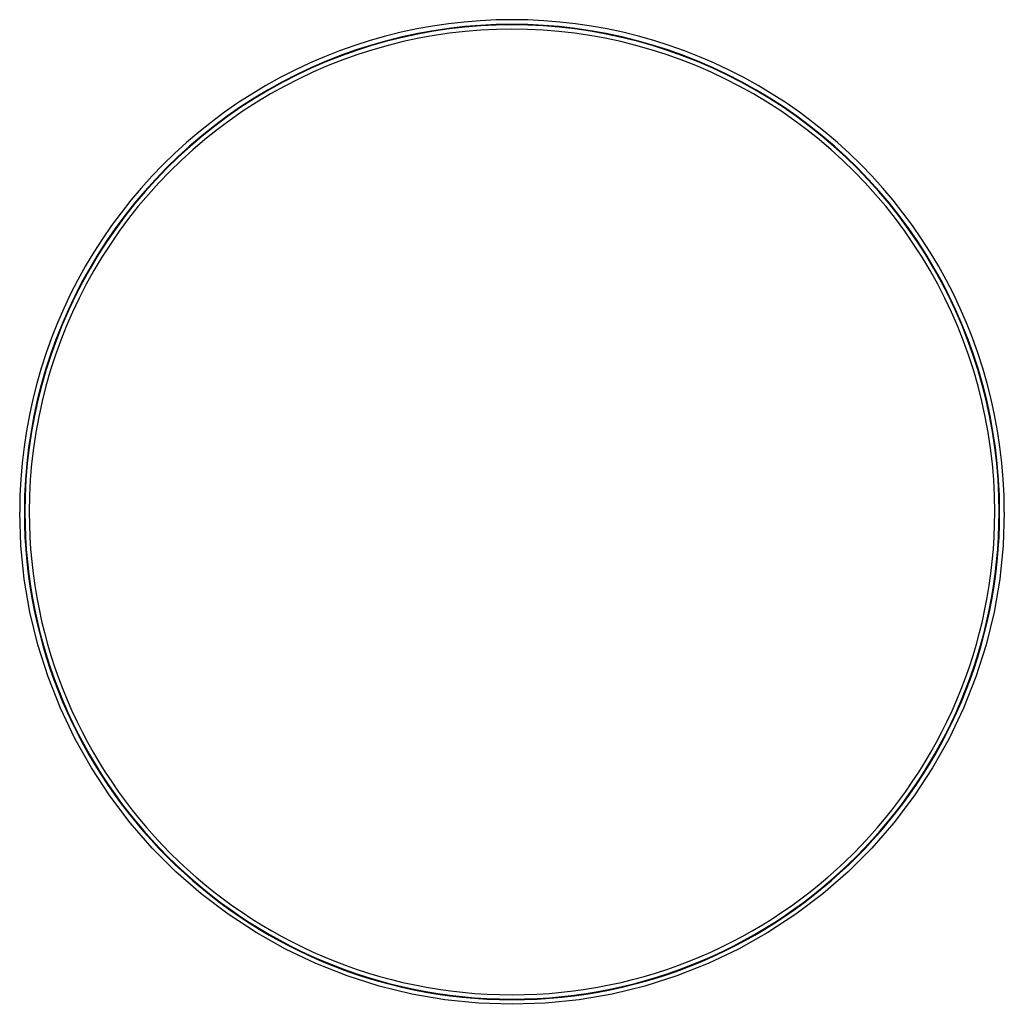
# Model space of a CAD drawing. Header units: millimetres. Extents: x -455 to 455, y -455 to 455.
import ezdxf

# ---------------------------------------------------------------- set-up
doc = ezdxf.new("R2010")
doc.units = ezdxf.units.MM
doc.layers.add('HIDDEN', color=7, linetype='Continuous')
doc.layers.add('THICK', color=7, linetype='Continuous')

msp = doc.modelspace()

# ---------------------------------------------------------------- linework, layer by layer
at = {"layer": 'HIDDEN'}
for start, end in [(0, 180.00002), (180.00002, 0)]:
    msp.add_arc((0, 0), 450.51, start, end, dxfattribs=at)
at = {"layer": 'THICK'}
for p, q in [((-453.74, -31.04), (-454.8, 0)), ((454.8, 0), (453.74, -31.04)), ((-450.56, -61.93), (-453.74, -31.04)), ((453.74, -31.04), (450.56, -61.93)), ((-445.29, -92.53), (-450.56, -61.93)), ((450.56, -61.93), (445.29, -92.53)), ((-437.93, -122.7), (-445.29, -92.53)), ((445.29, -92.53), (437.93, -122.7)), ((-428.54, -152.3), (-437.93, -122.7)), ((437.93, -122.7), (428.54, -152.3)), ((-417.15, -181.19), (-428.54, -152.3)), ((428.54, -152.3), (417.15, -181.19)), ((-403.81, -209.24), (-417.15, -181.19)), ((417.15, -181.19), (403.81, -209.24)), ((-388.59, -236.31), (-403.81, -209.24)), ((403.81, -209.24), (388.59, -236.31)), ((-371.56, -262.27), (-388.59, -236.31)), ((388.59, -236.31), (371.56, -262.27)), ((-352.79, -287.02), (-371.56, -262.27)), ((371.56, -262.27), (352.79, -287.02)), ((-332.38, -310.43), (-352.79, -287.02)), ((352.79, -287.02), (332.38, -310.43)), ((-310.43, -332.38), (-332.38, -310.43)), ((332.38, -310.43), (310.43, -332.38)), ((-287.02, -352.79), (-310.43, -332.38)), ((310.43, -332.38), (287.02, -352.79)), ((-262.27, -371.56), (-287.02, -352.79)), ((287.02, -352.79), (262.27, -371.56)), ((-236.31, -388.59), (-262.27, -371.56)), ((262.27, -371.56), (236.31, -388.59)), ((-209.24, -403.81), (-236.31, -388.59)), ((236.31, -388.59), (209.24, -403.81)), ((-181.19, -417.15), (-209.24, -403.81)), ((209.24, -403.81), (181.19, -417.15)), ((-152.3, -428.54), (-181.19, -417.15)), ((181.19, -417.15), (152.3, -428.54)), ((-122.7, -437.93), (-152.3, -428.54)), ((152.3, -428.54), (122.7, -437.93)), ((-92.53, -445.29), (-122.7, -437.93)), ((-61.93, -450.56), (-92.53, -445.29)), ((92.53, -445.29), (61.93, -450.56)), ((122.7, -437.93), (92.53, -445.29)), ((-31.04, -453.74), (-61.93, -450.56)), ((0, -454.8), (-31.04, -453.74)), ((31.04, -453.74), (0, -454.8)), ((61.93, -450.56), (31.04, -453.74))]:
    msp.add_line(p, q, dxfattribs=at)
for radius, start, end in [(454.8, 0, 180.00002), (450, 0, 180.00002), (446, 0, 180.00002), (450, 180.00002, 0), (446, 180.00002, 0)]:
    msp.add_arc((0, 0), radius, start, end, dxfattribs=at)

doc.saveas('drawing.dxf')
